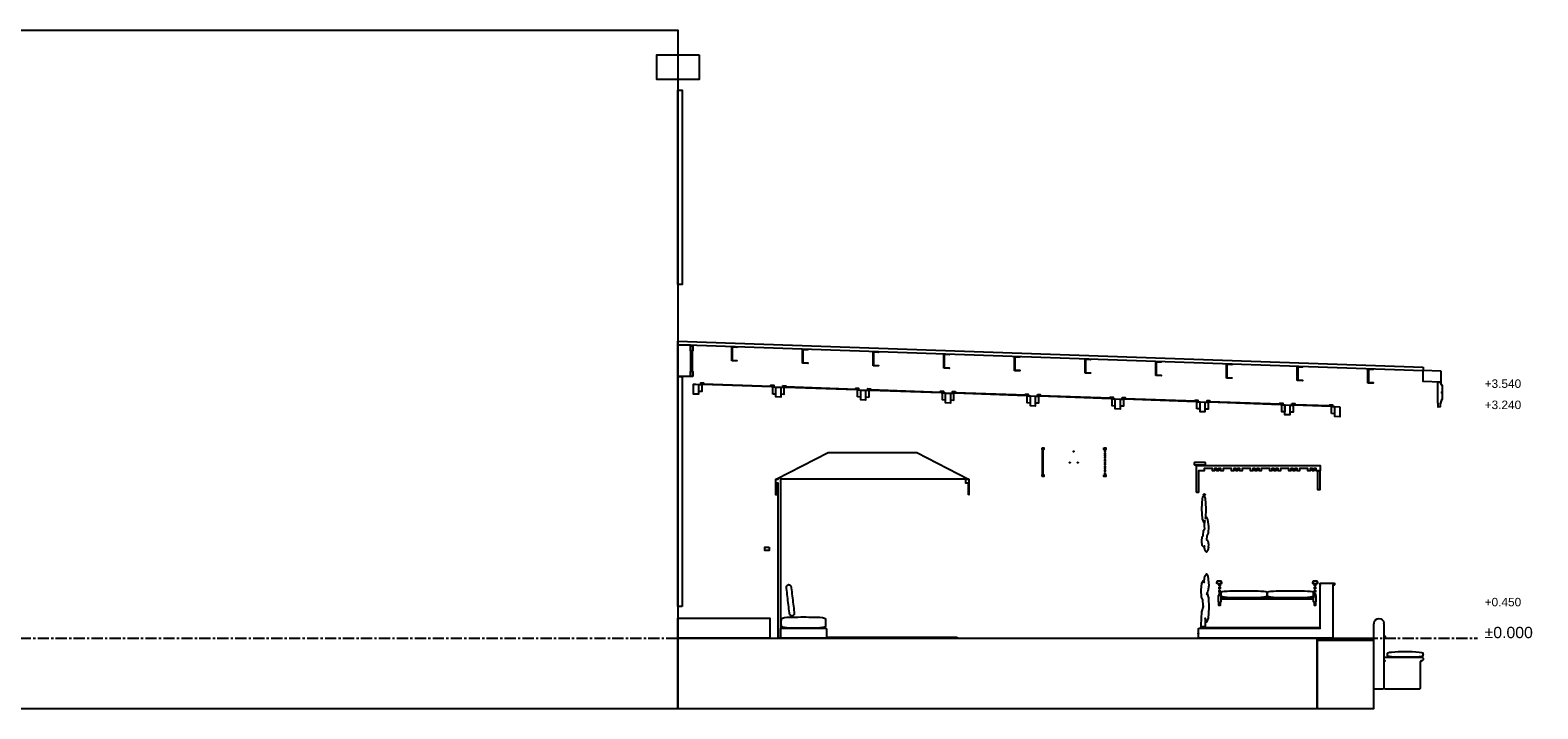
# Model space of a CAD drawing. Header units: millimetres. Extents: x -2320 to 44673, y -183000 to 30400.
# Tile 4 of 33: x 21237 to 42563, y -139000 to -129400. Entities that reach past the tile are written whole.
import ezdxf

# ---------------------------------------------------------------- set-up
doc = ezdxf.new("R2010")
doc.units = ezdxf.units.MM
doc.header["$LTSCALE"] = 50
doc.linetypes.add('CENTER', pattern=[5.08, 3.175, -0.635, 0.635, -0.635])
for name, color, linetype in [('A-BLDG', 8, 'Continuous'), ('A-DIMS', 1, 'Continuous'), ('A-SECT', 7, 'Continuous'), ('S-GRID', 8, 'CENTER')]:
    doc.layers.add(name, color=color, linetype=linetype)
doc.styles.add('VN', font='arial.ttf')

msp = doc.modelspace()

# ---------------------------------------------------------------- linework, layer by layer
at = {"layer": 'A-BLDG'}
for points in [[(30400, -139000), (0, -139000), (0, -129400), (30400, -129400)], [(30700, -129750), (30700, -130100), (30100, -130100), (30100, -129750)], [(30400, -133000), (30400, -130250), (30460, -130250), (30460, -133000)], [(30610, -134300), (30580, -134300), (30580, -134230), (30584, -134230), (30584, -133935), (30580, -133935), (30580, -133865), (30610, -133865), (30610, -133935), (30601, -133935), (30601, -134230), (30610, -134230)], [(30460, -137550), (30400, -137550), (30400, -134300), (30460, -134300)]]:
    msp.add_lwpolyline(points, close=True, dxfattribs=at)
at = {"layer": 'A-SECT'}
for points in [[(40939.9, -134168.9), (40939.9, -134218.9), (30400, -133850), (30400, -133800)], [(30580, -133850), (30580, -134300), (30400, -134300), (30400, -133850)], [(31160, -133884.6), (31160, -133876.6), (31235, -133879.2), (31235, -133887.2), (31166, -133884.8), (31166, -134068.8), (31160, -134068.6)], [(32160, -133919.6), (32160, -133911.6), (32235, -133914.2), (32235, -133922.2), (32166, -133919.8), (32166, -134103.8), (32160, -134103.6)], [(31160, -134076.6), (31160, -134068.6), (31235, -134071.2), (31235, -134079.2)], [(32160, -134111.6), (32160, -134103.6), (32235, -134106.2), (32235, -134114.2)], [(33160, -133954.6), (33160, -133946.6), (33235, -133949.2), (33235, -133957.2), (33166, -133954.8), (33166, -134138.8), (33160, -134138.6)], [(33160, -134146.6), (33160, -134138.6), (33235, -134141.2), (33235, -134149.2)], [(34160, -133989.6), (34160, -133981.6), (34235, -133984.2), (34235, -133992.2), (34166, -133989.8), (34166, -134173.8), (34160, -134173.6)], [(35160, -134024.6), (35160, -134016.6), (35235, -134019.2), (35235, -134027.2), (35166, -134024.8), (35166, -134208.8), (35160, -134208.6)], [(36160, -134059.6), (36160, -134051.6), (36235, -134054.2), (36235, -134062.2), (36166, -134059.8), (36166, -134243.8), (36160, -134243.6)], [(37160, -134094.6), (37160, -134086.6), (37235, -134089.2), (37235, -134097.2), (37166, -134094.8), (37166, -134278.8), (37160, -134278.6)], [(38160, -134129.6), (38160, -134121.6), (38235, -134124.2), (38235, -134132.2), (38166, -134129.8), (38166, -134313.8), (38160, -134313.6)], [(34160, -134181.6), (34160, -134173.6), (34235, -134176.2), (34235, -134184.2)], [(35160, -134216.6), (35160, -134208.6), (35235, -134211.2), (35235, -134219.2)], [(36160, -134251.6), (36160, -134243.6), (36235, -134246.2), (36235, -134254.2)], [(37160, -134286.6), (37160, -134278.6), (37235, -134281.2), (37235, -134289.2)], [(38160, -134321.6), (38160, -134313.6), (38235, -134316.2), (38235, -134324.2)], [(39160, -134164.6), (39160, -134156.6), (39235, -134159.2), (39235, -134167.2), (39166, -134164.8), (39166, -134348.8), (39160, -134348.6)], [(39160, -134356.6), (39160, -134348.6), (39235, -134351.2), (39235, -134359.2)], [(40160, -134199.6), (40160, -134191.6), (40235, -134194.2), (40235, -134202.2), (40166, -134199.8), (40166, -134383.8), (40160, -134383.6)], [(41189.9, -134217.6), (41189.9, -134377.6), (40939.9, -134368.9), (40939.9, -134208.9)], [(30655, -134408.9), (30655, -134409), (30690, -134410.2), (30690, -134550.1), (30620, -134547.7), (30620, -134407.7)], [(30695, -134510.3), (30695, -134410.3), (30737, -134411.8), (30737, -134511.8)], [(30722, -134399.3), (30722, -134387.3), (30762, -134388.7), (30762, -134400.7), (31725, -134434.4), (31725, -134446.4), (30752, -134412.3), (30752, -134400.4)], [(31715, -134434), (31715, -134422), (31755, -134423.4), (31755, -134435.4)], [(31740, -134546.9), (31740, -134446.9), (31782, -134448.4), (31782, -134548.4)], [(31785, -134448.5), (31855, -134450.9), (31855, -134590.9), (31785, -134588.5)], [(31858, -134551), (31858, -134451), (31900, -134452.5), (31900, -134552.5)], [(31885, -134428), (31925, -134429.4), (31925, -134441.4), (32925, -134476.4), (32925, -134488.4), (31915, -134453), (31915, -134441), (31885, -134440)], [(32915, -134476), (32915, -134464), (32955, -134465.4), (32955, -134477.4)], [(32940, -134588.9), (32940, -134488.9), (32982, -134490.4), (32982, -134590.4)], [(32985, -134490.5), (33055, -134492.9), (33055, -134632.9), (32985, -134630.5)], [(33100, -134594.5), (33058, -134593), (33058, -134493), (33100, -134494.5)], [(33085, -134482), (33085, -134470), (33125, -134471.4), (33125, -134483.4), (34125, -134518.4), (34125, -134530.4), (33115, -134495), (33115, -134483)], [(34115, -134518), (34115, -134506), (34155, -134507.4), (34155, -134519.4)], [(34182, -134632.4), (34140, -134630.9), (34140, -134530.9), (34182, -134532.4)], [(34185, -134532.5), (34255, -134534.9), (34255, -134674.9), (34185, -134672.5)], [(34258, -134635), (34258, -134535), (34300, -134536.5), (34300, -134636.5)], [(34325, -134513.4), (34325, -134525.4), (35325, -134560.4), (35325, -134572.4), (34315, -134537), (34315, -134525), (34285, -134524), (34285, -134512)], [(35355, -134561.4), (35315, -134560), (35315, -134548), (35355, -134549.4)], [(35485, -134554), (35525, -134555.4), (35525, -134567.4), (36525, -134602.4), (36525, -134614.4), (35515, -134579), (35515, -134567), (35485, -134566)], [(40160, -134391.6), (40160, -134383.6), (40235, -134386.2), (40235, -134394.2)], [(41155, -134677.8), (41152.9, -134677.8), (41149.9, -134674.8), (41149.9, -134382.8), (41152.9, -134379.8), (41187.1, -134379.8), (41190.1, -134382.8), (41190.1, -134407.8), (41202.2, -134407.8), (41202.2, -134423.8), (41204.2, -134421.8), (41208.2, -134421.8), (41210.2, -134423.8), (41210.2, -134519.8), (41208.2, -134521.8), (41204.2, -134521.8), (41202.2, -134519.8), (41202.2, -134527.8), (41204.2, -134525.8), (41208.2, -134525.8), (41210.2, -134527.8), (41210.2, -134623.8), (41208.2, -134625.8), (41204.2, -134625.8), (41202.2, -134623.8), (41202.2, -134647.8), (41190.1, -134647.8), (41190.1, -134674.8), (41187.1, -134677.8), (41180.1, -134677.8), (41180.1, -134729.3), (41155, -134731.7)], [(35382, -134674.4), (35340, -134672.9), (35340, -134572.9), (35382, -134574.4)], [(35455, -134576.9), (35455, -134716.9), (35385, -134714.5), (35385, -134574.5)], [(35458, -134677), (35458, -134577), (35500, -134578.5), (35500, -134678.5)], [(36555, -134603.4), (36515, -134602), (36515, -134590), (36555, -134591.4)], [(36582, -134716.4), (36540, -134714.9), (36540, -134614.9), (36582, -134616.4)], [(36655, -134618.9), (36655, -134758.9), (36585, -134756.5), (36585, -134616.5)], [(36658, -134719), (36658, -134619), (36700, -134620.5), (36700, -134720.5)], [(36685, -134596), (36725, -134597.4), (36725, -134609.4), (37725, -134644.4), (37725, -134656.4), (36715, -134621), (36715, -134609), (36685, -134608)], [(37715, -134644), (37715, -134632), (37755, -134633.4), (37755, -134645.4)], [(37740, -134756.9), (37740, -134656.9), (37782, -134658.4), (37782, -134758.4)], [(37785, -134658.5), (37855, -134660.9), (37855, -134800.9), (37785, -134798.5)], [(37858, -134761), (37858, -134661), (37900, -134662.5), (37900, -134762.5)], [(37925, -134639.4), (37925, -134651.4), (38925, -134686.4), (38925, -134698.4), (37915, -134663), (37915, -134651), (37885, -134650), (37885, -134638)], [(38915, -134686), (38915, -134674), (38955, -134675.4), (38955, -134687.4)], [(38982, -134800.4), (38940, -134798.9), (38940, -134698.9), (38982, -134700.4)], [(39055, -134702.9), (39055, -134842.9), (38985, -134840.5), (38985, -134700.5)], [(39058, -134803), (39058, -134703), (39100, -134704.5), (39100, -134804.5)], [(39085, -134680), (39125, -134681.4), (39125, -134693.3), (39619.5, -134710.7), (39619.5, -134698.7), (39659.7, -134700.1), (39659.7, -134712.1), (39629.5, -134711), (39629.5, -134723), (39115, -134705), (39115, -134693), (39085, -134692)], [(39644.6, -134823.6), (39644.6, -134723.6), (39686.8, -134725), (39686.8, -134825)], [(39762.1, -134727.7), (39762.1, -134867.7), (39691.8, -134865.2), (39691.8, -134725.2)], [(31820, -138000), (31820, -135810), (31792, -135810), (31792, -135972.1), (31786, -135972.1), (31786, -135751), (31790, -135751), (31792, -135751), (31820, -135751), (31820, -135750), (31790, -135750), (32523, -135372.7), (33777, -135372.7), (34510, -135750), (31850, -135750), (31850, -138000)], [(35549.8, -135308), (35574.3, -135308), (35574.3, -135332), (35549.8, -135332)], [(35558.8, -135348.5), (35558.8, -135348.2), (35558.8, -135348), (35558.8, -135320), (35561.8, -135320), (35561.8, -135347.9), (35561.8, -135348.2), (35561.8, -135348.5), (35561.8, -135348.9), (35561.8, -135349.2), (35561.8, -135349.7), (35561.3, -135350), (35561.3, -135355.4), (35561.3, -135398.1), (35561.4, -135410.5), (35561.5, -135422), (35561.4, -135426.8), (35561.3, -135431.9), (35561.3, -135438.7), (35561.3, -135493.1), (35561.3, -135494.7), (35561.5, -135517), (35561.3, -135526.2), (35561.3, -135526.9), (35561.3, -135533.7), (35561.3, -135588.1), (35561.3, -135591.9), (35561.3, -135621.9), (35561.3, -135627.3), (35561.3, -135670), (35561.8, -135670.3), (35561.8, -135670.8), (35561.8, -135671.1), (35561.8, -135671.5), (35561.8, -135671.8), (35561.8, -135672.1), (35561.8, -135700), (35558.8, -135700), (35558.8, -135672), (35558.8, -135671.8), (35558.8, -135671.5), (35558.8, -135671.1), (35558.8, -135670.8), (35558.8, -135670.3), (35558.2, -135670), (35558.2, -135624.9), (35558.2, -135621.9), (35558.2, -135590.2), (35558.2, -135588.1), (35558.2, -135530.8), (35558.2, -135526.9), (35558.2, -135526.5), (35558.5, -135517), (35558.2, -135494), (35558.2, -135493.1), (35558.2, -135435.8), (35558.2, -135431.9), (35558.3, -135426.5), (35558.5, -135422), (35558.3, -135411.2), (35558.2, -135398.1), (35558.2, -135353), (35558.2, -135350), (35558.8, -135349.7), (35558.8, -135349.2), (35558.8, -135348.9)], [(35999.2, -135365.2), (35993.4, -135363.6), (35991.8, -135357.8), (35996.1, -135353.5), (36001.9, -135355.1), (36003.4, -135360.9)], [(36425.7, -135308), (36450.2, -135308), (36450.2, -135332), (36425.7, -135332)], [(36438.6, -135350), (36438.4, -135346.9), (36438, -135343.8), (36438, -135340.6), (36438, -135338.9), (36438, -135337.4), (36438, -135336.2), (36438, -135334.6), (36438, -135333.6), (36438, -135332.5), (36438, -135331.9), (36438, -135331.2), (36438, -135330.7), (36438, -135330), (36438, -135329.5), (36438, -135329), (36438, -135328.6), (36438, -135328.3), (36438, -135328), (36438, -135327.6), (36438, -135327.3), (36438, -135327), (36438, -135326.8), (36438, -135326.6), (36438, -135326.4), (36438, -135326.2), (36438, -135326), (36438, -135325.7), (36438, -135325.6), (36438, -135325.5), (36438, -135325.3), (36438, -135325.2), (36438, -135325), (36438, -135324.9), (36438, -135324.8), (36438, -135324.7), (36438, -135324.6), (36438, -135324.4), (36438, -135324.3), (36438, -135324.2), (36438, -135324.1), (36438, -135324), (36438, -135323.9), (36438, -135323.8), (36438, -135323.7), (36438, -135323.6), (36438, -135323.5), (36438, -135323.4), (36438, -135323.3), (36438, -135323.2), (36438, -135323.1), (36438, -135323), (36438, -135322.9), (36438, -135322.8), (36438, -135322.7), (36438, -135322.6), (36438, -135322.5), (36438, -135322.4), (36438, -135322.3), (36438, -135322.2), (36438, -135322.1), (36438, -135320), (36441.1, -135320), (36441.1, -135322.1), (36441.1, -135322.2), (36441.1, -135322.3), (36441.1, -135322.4), (36441.1, -135322.5), (36441.1, -135322.6), (36441.1, -135322.7), (36441.1, -135322.8), (36441.1, -135322.9), (36441.1, -135323), (36441.1, -135323.1), (36441.1, -135323.2), (36441.1, -135323.3), (36441.1, -135323.4), (36441.1, -135323.5), (36441.1, -135323.6), (36441.1, -135323.7), (36441.1, -135323.8), (36441.1, -135323.9), (36441.1, -135324), (36441.1, -135324.1), (36441.1, -135324.2), (36441.1, -135324.3), (36441.1, -135324.4), (36441.1, -135324.5), (36441.1, -135324.6), (36441.1, -135324.7), (36441.1, -135324.8), (36441.1, -135325), (36441.1, -135325.1), (36441.1, -135325.3), (36441.1, -135325.4), (36441.1, -135325.6), (36441.1, -135325.7), (36441.1, -135325.9), (36441.1, -135326.1), (36441.1, -135326.4), (36441.1, -135326.6), (36441.1, -135326.8), (36441.1, -135327), (36441.1, -135327.3), (36441.1, -135327.6), (36441.1, -135328), (36441.1, -135328.3), (36441.1, -135328.6), (36441.1, -135328.9), (36441.1, -135329.5), (36441.1, -135330), (36441.1, -135330.7), (36441.1, -135331.2), (36441.1, -135331.8), (36441.1, -135332.4), (36441.1, -135333.5), (36441.1, -135334.5), (36441.1, -135336), (36441.1, -135337.3), (36441.1, -135338.8), (36441.1, -135340.4), (36441.1, -135343.6), (36441.5, -135346.8), (36441.7, -135350), (36441.7, -135357.6), (36438.7, -135358.3)], [(36441.5, -135422), (36438.4, -135422), (36438.4, -135410.7), (36438.4, -135408), (36441.5, -135408), (36441.5, -135410.5)], [(36441.7, -135386.8), (36441.6, -135397.1), (36438.5, -135396.4), (36438.6, -135385.4), (36438.5, -135376.6), (36441.6, -135377.3)], [(35943.2, -135522.2), (35937.8, -135520.8), (35936.9, -135515.9), (35941.3, -135512.4), (35946.7, -135513.8), (35947.7, -135518.7)], [(36059.1, -135522.3), (36053.5, -135520.5), (36052.2, -135515.5), (36056.4, -135512.3), (36061.9, -135514.2), (36063.3, -135519.2)], [(36438.3, -135442.9), (36438.5, -135433.6), (36441.6, -135432.9), (36441.4, -135442.5), (36441.6, -135452.7), (36438.5, -135453.4)], [(36441.4, -135577.5), (36441.6, -135587.1), (36438.5, -135586.4), (36438.3, -135577.1), (36438.5, -135566.6), (36441.6, -135567.3)], [(36438.3, -135632.9), (36438.5, -135623.6), (36441.6, -135622.9), (36441.4, -135632.5), (36441.6, -135642.7), (36438.5, -135643.4)], [(36438.4, -135503), (36441.5, -135503), (36441.5, -135514.5), (36441.5, -135517), (36438.4, -135517), (36438.4, -135514.3)], [(36441.5, -135600.5), (36441.5, -135612), (36438.4, -135612), (36438.4, -135600.7), (36438.4, -135598), (36441.5, -135598)], [(36438.5, -135491.4), (36438.6, -135480.4), (36438.5, -135471.6), (36441.6, -135472.3), (36441.7, -135481.8), (36441.6, -135492.1)], [(36441.7, -135538.2), (36441.6, -135547.7), (36438.5, -135548.4), (36438.6, -135539.6), (36438.5, -135528.6), (36441.6, -135527.9)], [(37855.4, -135514), (37855.4, -135550), (37851.4, -135554), (37709.4, -135554), (37705.4, -135550), (37705.4, -135514), (37709.4, -135510), (37851.4, -135510)], [(37735.4, -135936), (37735.4, -135564), (37739.4, -135560), (37761.4, -135560), (37765.4, -135564), (37765.4, -135560), (39485.4, -135560), (39485.4, -135600), (39485.4, -135635), (39476, -135635), (39474.8, -135635), (39474.4, -135635), (39474.2, -135635), (39473.9, -135635), (39473.6, -135635), (39473.2, -135635), (39471, -135635), (39470.4, -135635), (39469.9, -135635), (39469.4, -135635), (39468.9, -135635), (39468.1, -135635), (39463.2, -135635), (39461.7, -135635), (39460.5, -135635), (39459.1, -135635), (39457.6, -135635), (39455.2, -135635), (39436.6, -135635), (39435.4, -135635), (39429.8, -135635), (39429.8, -135600), (39396.4, -135600), (39396.4, -135635), (39377.8, -135635), (39374.4, -135635), (39374.4, -135600), (39341, -135600), (39341, -135635), (39329.8, -135635), (39309.8, -135635), (39309.8, -135600), (39191, -135600), (39191, -135635), (39178.7, -135635), (39159.8, -135635), (39159.8, -135600), (39126.4, -135600), (39126.4, -135635), (39107.8, -135635), (39104.4, -135635), (39104.4, -135600), (39071, -135600), (39071, -135635), (39059.8, -135635), (39039.8, -135635), (39039.8, -135600), (38921, -135600), (38921, -135635), (38908.7, -135635), (38889.8, -135635), (38889.8, -135600), (38856.4, -135600), (38856.4, -135635), (38837.8, -135635), (38834.4, -135635), (38834.4, -135600), (38801, -135600), (38801, -135635), (38789.8, -135635), (38769.8, -135635), (38769.8, -135600), (38651, -135600), (38651, -135635), (38631, -135635), (38619.8, -135635), (38619.8, -135600), (38586.4, -135600), (38586.4, -135635), (38567.8, -135635), (38564.4, -135635), (38564.4, -135600), (38531, -135600), (38531, -135635), (38512.1, -135635), (38499.8, -135635), (38499.8, -135600), (38381, -135600), (38381, -135635), (38361, -135635), (38349.8, -135635), (38349.8, -135600), (38316.4, -135600), (38316.4, -135635), (38297.8, -135635), (38294.4, -135635), (38294.4, -135600), (38261, -135600), (38261, -135635), (38249.8, -135635), (38229.8, -135635), (38229.8, -135600), (38111, -135600), (38111, -135635), (38091, -135635), (38079.8, -135635), (38079.8, -135600), (38046.4, -135600), (38046.4, -135635), (38043, -135635), (38024.4, -135635), (38024.4, -135600), (37991, -135600), (37991, -135635), (37979.8, -135635), (37959.8, -135635), (37959.8, -135600), (37841, -135600), (37841, -135635), (37815.4, -135635), (37814.2, -135635), (37795.6, -135635), (37793.2, -135635), (37791.7, -135635), (37790.3, -135635), (37789.1, -135635), (37787.6, -135635), (37782.7, -135635), (37781.9, -135635), (37781.4, -135635), (37780.9, -135635), (37780.4, -135635), (37779.8, -135635), (37777.6, -135635), (37777.2, -135635), (37776.9, -135635), (37776.6, -135635), (37776.4, -135635), (37776, -135635), (37774.8, -135635), (37765.4, -135635), (37765.4, -135936), (37761.4, -135940), (37739.4, -135940)], [(34508, -135972.1), (34508, -135810), (34470, -135810), (34470, -135751), (34508, -135751), (34510, -135751), (34514, -135751), (34514, -135972.1)], [(35549.8, -135712), (35549.8, -135688), (35574.3, -135688), (35574.3, -135712)], [(36425.7, -135688), (36450.2, -135688), (36450.2, -135712), (36425.7, -135712)], [(36441.7, -135662.4), (36441.7, -135670), (36441.5, -135673.2), (36441.1, -135676.4), (36441.1, -135679.6), (36441.1, -135681.2), (36441.1, -135682.7), (36441.1, -135684), (36441.1, -135685.5), (36441.1, -135686.5), (36441.1, -135687.6), (36441.1, -135688.2), (36441.1, -135688.8), (36441.1, -135689.3), (36441.1, -135690), (36441.1, -135690.5), (36441.1, -135691.1), (36441.1, -135691.4), (36441.1, -135691.7), (36441.1, -135692), (36441.1, -135692.4), (36441.1, -135692.7), (36441.1, -135693), (36441.1, -135693.2), (36441.1, -135693.4), (36441.1, -135693.6), (36441.1, -135693.9), (36441.1, -135694.1), (36441.1, -135694.3), (36441.1, -135694.4), (36441.1, -135694.6), (36441.1, -135694.7), (36441.1, -135694.9), (36441.1, -135695), (36441.1, -135695.2), (36441.1, -135695.3), (36441.1, -135695.4), (36441.1, -135695.5), (36441.1, -135695.6), (36441.1, -135695.7), (36441.1, -135695.8), (36441.1, -135695.9), (36441.1, -135696), (36441.1, -135696.1), (36441.1, -135696.2), (36441.1, -135696.3), (36441.1, -135696.4), (36441.1, -135696.5), (36441.1, -135696.6), (36441.1, -135696.7), (36441.1, -135696.8), (36441.1, -135696.9), (36441.1, -135697), (36441.1, -135697.1), (36441.1, -135697.2), (36441.1, -135697.3), (36441.1, -135697.4), (36441.1, -135697.5), (36441.1, -135697.6), (36441.1, -135697.7), (36441.1, -135697.8), (36441.1, -135697.9), (36441.1, -135700), (36438, -135700), (36438, -135697.9), (36438, -135697.8), (36438, -135697.7), (36438, -135697.6), (36438, -135697.5), (36438, -135697.4), (36438, -135697.3), (36438, -135697.2), (36438, -135697.1), (36438, -135697), (36438, -135696.9), (36438, -135696.8), (36438, -135696.7), (36438, -135696.6), (36438, -135696.5), (36438, -135696.4), (36438, -135696.3), (36438, -135696.2), (36438, -135696.1), (36438, -135696), (36438, -135695.9), (36438, -135695.8), (36438, -135695.7), (36438, -135695.6), (36438, -135695.4), (36438, -135695.3), (36438, -135695.2), (36438, -135695.1), (36438, -135695), (36438, -135694.8), (36438, -135694.7), (36438, -135694.5), (36438, -135694.4), (36438, -135694.3), (36438, -135694), (36438, -135693.8), (36438, -135693.6), (36438, -135693.4), (36438, -135693.2), (36438, -135693), (36438, -135692.7), (36438, -135692.4), (36438, -135692), (36438, -135691.7), (36438, -135691.4), (36438, -135691), (36438, -135690.5), (36438, -135690), (36438, -135689.3), (36438, -135688.8), (36438, -135688.1), (36438, -135687.5), (36438, -135686.4), (36438, -135685.4), (36438, -135683.8), (36438, -135682.6), (36438, -135681.1), (36438, -135679.4), (36438, -135676.2), (36438.4, -135673.1), (36438.6, -135670), (36438.7, -135661.7)], [(39480.4, -135635), (39480.4, -135900), (39450.9, -135900), (39450.9, -135635)], [(37817.1, -136690), (37808, -136630.1), (37815.2, -136568.7), (37828, -136551), (37834.3, -136477.1), (37851.4, -136448), (37848.3, -136423), (37852.2, -136337.1), (37842.1, -136368.7), (37821.6, -136310.7), (37811.4, -136168.9), (37817.7, -136026.4), (37830.4, -135986.6), (37843.7, -135986.4), (37857.3, -136024.8), (37867.4, -136166.6), (37861.2, -136306.1), (37870.9, -136284.1), (37892.2, -136322.8), (37904.2, -136419.1), (37899.8, -136516.5), (37883.2, -136554.3), (37878.5, -136609.9), (37895.6, -136625.6), (37906.1, -136676.5), (37902.2, -136712.4), (37902.4, -136713.4), (37896.5, -136760.1), (37877.7, -136781.6), (37857, -136765.4), (37846.6, -136720.9), (37849.7, -136696.2), (37837.3, -136713.4)], [(37848.5, -135981.6), (37842.3, -135981.6), (37836.9, -135978.5), (37833.8, -135973.1), (37833.8, -135966.9), (37836.9, -135961.5), (37842.3, -135958.4), (37848.5, -135958.4), (37853.9, -135961.5), (37857, -135966.9), (37857, -135973.1), (37853.9, -135978.5)], [(31690, -136711.9), (31690, -136761.9), (31630, -136761.9), (31630, -136711.9)], [(37799.9, -137839.7), (37799.4, -137816.6), (37812.2, -137626.8), (37834.1, -137552.1), (37828.2, -137537.6), (37824, -137457.7), (37805.4, -137419.1), (37798.9, -137320.8), (37809.9, -137223.7), (37832.1, -137184.6), (37845.2, -137211.7), (37843.7, -137195.1), (37854.5, -137121), (37876.4, -137091.8), (37896.8, -137124.6), (37900.6, -137167.1), (37901.3, -137168.3), (37908, -137253.5), (37897.1, -137337.5), (37878.9, -137365.2), (37879.7, -137380.6), (37884.6, -137367.8), (37904.5, -137428.4), (37910.1, -137572.8), (37898.2, -137716.4), (37875.7, -137775.1), (37856.8, -137717.4), (37859.3, -137818.9), (37857.8, -137840.9)], [(31997.1, -137680.5), (31992.1, -137677.7), (31987, -137674.1), (31982.9, -137669), (31979.4, -137652.4), (31977.7, -137641.4), (31974, -137612.7), (31970.5, -137584), (31967, -137555.3), (31963.5, -137526.5), (31960, -137497.8), (31956.5, -137469), (31953.1, -137440.3), (31949.6, -137411.5), (31946.2, -137382.8), (31942.7, -137354.1), (31939.4, -137325.3), (31936.1, -137296.5), (31935.2, -137285.5), (31934.6, -137268.5), (31937.3, -137262.6), (31941.5, -137257.9), (31945.7, -137254), (31950, -137250.8), (31954.5, -137248.4), (31959, -137246.7), (31960.2, -137246.5), (31961.6, -137242.2), (31966.1, -137243), (31967, -137245.7), (31968.3, -137245.6), (31973, -137246.1), (31977.9, -137247.5), (31982.9, -137249.5), (31987.9, -137252.3), (31993, -137255.9), (31997.1, -137261), (32000.6, -137277.6), (32002.3, -137288.6), (32006, -137317.3), (32009.5, -137346), (32013, -137374.7), (32016.5, -137403.5), (32020, -137432.2), (32023.5, -137461), (32026.9, -137489.7), (32030.4, -137518.5), (32033.8, -137547.2), (32037.3, -137575.9), (32040.6, -137604.7), (32043.9, -137633.5), (32044.8, -137644.5), (32045.4, -137661.5), (32042.7, -137667.4), (32038.5, -137672.1), (32034.3, -137676), (32030, -137679.2), (32025.5, -137681.6), (32021, -137683.3), (32019.8, -137683.5), (32019.6, -137686.3), (32015.3, -137688.2), (32012.9, -137684.3), (32011.7, -137684.4), (32007, -137683.9), (32002.1, -137682.5)], [(37769.4, -137860), (39481.4, -137860), (39485.4, -137864), (39485.4, -137254), (39489.4, -137250), (39485.4, -137246), (39485.4, -137224), (39489.4, -137220), (39681.4, -137220), (39685.4, -137224), (39685.4, -137246), (39681.4, -137250), (39661.4, -137250), (39665.4, -137254), (39665.4, -137996), (39661.4, -138000), (39489.4, -138000), (39485.4, -137996), (39481.4, -138000), (37769.4, -138000), (37765.4, -137996), (37765.4, -137938), (37763.4, -137940), (37759.4, -137940), (37757.4, -137938), (37757.4, -137932), (37759.4, -137930), (37763.4, -137930), (37765.4, -137932), (37765.4, -137864)], [(38029.4, -137230), (38023.4, -137224), (38023.4, -137211), (38029.4, -137205), (38033.4, -137205), (38029.4, -137201), (38029.4, -137194), (38033.4, -137190), (38079.4, -137190), (38083.4, -137194), (38083.4, -137201), (38079.4, -137205), (38083.4, -137205), (38089.4, -137211), (38089.4, -137224), (38083.4, -137230)], [(38054.4, -137258.1), (38054.4, -137256.1), (38054.4, -137253.3), (38054.4, -137249), (38054.4, -137235), (38068.4, -137235), (38068.4, -137249), (38068.4, -137253.3), (38068.4, -137256.1), (38068.4, -137258.1)], [(38068.4, -137303.5), (38054.4, -137303.5), (38054.4, -137301.4), (38054.4, -137295.9), (38054.4, -137283.3), (38054.4, -137281.2), (38068.4, -137281.2), (38068.4, -137283.3), (38068.4, -137295.9), (38068.4, -137301.4)], [(38068.4, -137348.8), (38054.4, -137348.8), (38054.4, -137346.7), (38054.4, -137341.3), (38054.4, -137328.6), (38054.4, -137326.5), (38068.4, -137326.5), (38068.4, -137328.6), (38068.4, -137341.3), (38068.4, -137346.7)], [(38084.1, -137375.3), (38084.3, -137370.6), (38084.7, -137365.8), (38085.1, -137361.1), (38085.8, -137356.4), (38086.5, -137351.7), (38089.1, -137347), (38101.4, -137342.3), (38129.9, -137337.7), (38168.1, -137334.1), (38208, -137331.9), (38247.9, -137330.8), (38287.8, -137330.3), (38327.6, -137330.1), (38367.5, -137330.1), (38407.4, -137330.1), (38447.3, -137330.1), (38487.1, -137330.1), (38527, -137330.3), (38566.9, -137330.8), (38606.8, -137331.9), (38646.6, -137334.1), (38684.9, -137337.7), (38713.4, -137342.3), (38725.7, -137347), (38728.3, -137351.7), (38729, -137356.4), (38729.7, -137361.1), (38730.1, -137365.8), (38730.5, -137370.6), (38730.7, -137375.3), (38730.8, -137378.4), (38731.2, -137378.8), (38730.8, -137380.3), (38730.7, -137384.7), (38730.5, -137389.4), (38730.1, -137394.2), (38729.7, -137398.9), (38729, -137403.6), (38728.3, -137408.3), (38725.7, -137413), (38713.4, -137417.7), (38684.9, -137422.3), (38646.6, -137425.9), (38606.8, -137428.1), (38566.9, -137429.2), (38527, -137429.7), (38487.1, -137429.9), (38447.3, -137429.9), (38407.4, -137429.9), (38367.5, -137429.9), (38327.6, -137429.9), (38287.8, -137429.7), (38247.9, -137429.2), (38208, -137428.1), (38168.1, -137425.9), (38129.9, -137422.3), (38101.4, -137417.7), (38089.1, -137413), (38086.5, -137408.3), (38085.8, -137403.6), (38085.1, -137398.9), (38084.7, -137394.2), (38084.3, -137389.4), (38084.1, -137384.7), (38084, -137381.6), (38083.6, -137381.2), (38084, -137379.7)], [(38740.1, -137375.3), (38740.3, -137370.6), (38740.7, -137365.8), (38741.1, -137361.1), (38741.8, -137356.4), (38742.5, -137351.7), (38745.1, -137347), (38757.4, -137342.3), (38785.9, -137337.7), (38824.1, -137334.1), (38864, -137331.9), (38903.9, -137330.8), (38943.8, -137330.3), (38983.6, -137330.1), (39023.5, -137330.1), (39063.4, -137330.1), (39103.3, -137330.1), (39143.1, -137330.1), (39183, -137330.3), (39222.9, -137330.8), (39262.8, -137331.9), (39302.6, -137334.1), (39340.9, -137337.7), (39369.4, -137342.3), (39381.7, -137347), (39384.3, -137351.7), (39385, -137356.4), (39385.7, -137361.1), (39386.1, -137365.8), (39386.5, -137370.6), (39386.7, -137375.3), (39386.8, -137378.4), (39387.2, -137378.8), (39386.8, -137380.3), (39386.7, -137384.7), (39386.5, -137389.4), (39386.1, -137394.2), (39385.7, -137398.9), (39385, -137403.6), (39384.3, -137408.3), (39381.7, -137413), (39369.4, -137417.7), (39340.9, -137422.3), (39302.6, -137425.9), (39262.8, -137428.1), (39222.9, -137429.2), (39183, -137429.7), (39143.1, -137429.9), (39103.3, -137429.9), (39063.4, -137429.9), (39023.5, -137429.9), (38983.6, -137429.9), (38943.8, -137429.7), (38903.9, -137429.2), (38864, -137428.1), (38824.1, -137425.9), (38785.9, -137422.3), (38757.4, -137417.7), (38745.1, -137413), (38742.5, -137408.3), (38741.8, -137403.6), (38741.1, -137398.9), (38740.7, -137394.2), (38740.3, -137389.4), (38740.1, -137384.7), (38740, -137381.6), (38739.6, -137381.2), (38740, -137379.7)], [(39381.4, -137224), (39381.4, -137211), (39387.4, -137205), (39391.4, -137205), (39387.4, -137201), (39387.4, -137194), (39391.4, -137190), (39437.4, -137190), (39441.4, -137194), (39441.4, -137201), (39437.4, -137205), (39441.4, -137205), (39447.4, -137211), (39447.4, -137224), (39441.4, -137230), (39387.4, -137230)], [(39402.4, -137258.1), (39402.4, -137256.1), (39402.4, -137253.3), (39402.4, -137249), (39402.4, -137235), (39416.4, -137235), (39416.4, -137249), (39416.4, -137253.3), (39416.4, -137256.1), (39416.4, -137258.1)], [(39416.4, -137303.5), (39402.4, -137303.5), (39402.4, -137301.4), (39402.4, -137295.9), (39402.4, -137283.3), (39402.4, -137281.2), (39416.4, -137281.2), (39416.4, -137283.3), (39416.4, -137295.9), (39416.4, -137301.4)], [(39416.4, -137348.8), (39402.4, -137348.8), (39402.4, -137346.7), (39402.4, -137341.3), (39402.4, -137328.6), (39402.4, -137326.5), (39416.4, -137326.5), (39416.4, -137328.6), (39416.4, -137341.3), (39416.4, -137346.7)], [(38050.4, -137420), (38049.4, -137420), (38047.4, -137418), (38047.4, -137397), (38049.4, -137395), (38054.4, -137395), (38054.4, -137381), (38054.4, -137376.7), (38054.4, -137376), (38054.4, -137373.9), (38054.4, -137371.9), (38068.4, -137371.9), (38068.4, -137373.9), (38068.4, -137376), (38068.4, -137376.7), (38068.4, -137381), (38068.4, -137395), (38078.4, -137395), (38080.4, -137397), (38080.4, -137418), (38078.4, -137420), (38077.4, -137420), (38080.4, -137423), (38080.4, -137487), (38077.4, -137490), (38068.4, -137490), (38068.4, -137536.4), (38052.4, -137536.4), (38052.4, -137490), (38050.4, -137490), (38047.4, -137487), (38047.4, -137423)], [(39380.4, -137450), (38090.4, -137450), (38090.4, -137430), (39380.4, -137430)], [(39392.4, -137420), (39390.4, -137418), (39390.4, -137397), (39392.4, -137395), (39402.4, -137395), (39402.4, -137381), (39402.4, -137376.7), (39402.4, -137376), (39402.4, -137373.9), (39402.4, -137371.9), (39416.4, -137371.9), (39416.4, -137373.9), (39416.4, -137376), (39416.4, -137376.7), (39416.4, -137381), (39416.4, -137395), (39421.4, -137395), (39423.4, -137397), (39423.4, -137418), (39421.4, -137420), (39420.4, -137420), (39423.4, -137423), (39423.4, -137487), (39420.4, -137490), (39418.4, -137490), (39418.4, -137536.4), (39402.4, -137536.4), (39402.4, -137490), (39393.4, -137490), (39390.4, -137487), (39390.4, -137423), (39393.4, -137420)], [(30400, -138000), (30400, -137715.7), (31700, -137715.7), (31700, -138000)], [(31862, -137778.4), (31862, -137771.7), (31862.2, -137763.5), (31862.4, -137755.2), (31862.7, -137747), (31863.2, -137738.7), (31863.7, -137730.5), (31865.9, -137722.4), (31877.7, -137715.1), (31905.3, -137709.3), (31942.5, -137705.2), (31981.2, -137702.8), (32020, -137701.6), (32058.8, -137701.1), (32097.5, -137700.9), (32136.3, -137700.8), (32175, -137700.8), (32213.8, -137700.8), (32252.5, -137700.9), (32291.3, -137701.1), (32330, -137701.6), (32368.8, -137702.8), (32407.5, -137705.2), (32444.7, -137709.3), (32472.3, -137715.1), (32484.1, -137722.4), (32486.3, -137730.5), (32486.8, -137738.7), (32487.3, -137747), (32487.6, -137755.2), (32487.8, -137763.5), (32488, -137771.7), (32488, -137779.6), (32488.4, -137781.2), (32488, -137781.6), (32488, -137788.2), (32487.8, -137796.5), (32487.6, -137804.8), (32487.3, -137813), (32486.8, -137821.3), (32486.3, -137829.5), (32484.1, -137837.6), (32472.3, -137844.9), (32444.7, -137850.7), (32407.5, -137854.8), (32368.8, -137857.2), (32330, -137858.4), (32291.3, -137858.9), (32252.5, -137859.1), (32213.8, -137859.2), (32175, -137859.2), (32136.3, -137859.2), (32097.5, -137859.1), (32058.8, -137858.9), (32020, -137858.4), (31981.2, -137857.2), (31942.5, -137854.8), (31905.3, -137850.7), (31877.7, -137844.9), (31865.9, -137837.6), (31863.7, -137829.5), (31863.2, -137821.3), (31862.7, -137813), (31862.4, -137804.8), (31862.2, -137796.5), (31862, -137788.2), (31862, -137780.4), (31861.6, -137778.8)], [(40376.8, -138720), (40252.2, -138720), (40244.2, -138712), (40244.2, -137796), (40247.2, -137793), (40246.2, -137788), (40251.4, -137762), (40266.2, -137739.9), (40288.4, -137725.2), (40314.5, -137720), (40340.7, -137725.2), (40362.8, -137739.9), (40377.6, -137762), (40382.8, -137788), (40381.8, -137792.9), (40384.9, -137796), (40384.9, -138712)], [(32494, -138000), (31856, -138000), (31850, -137994), (31850, -137866), (31856, -137860), (31885, -137860), (32465, -137860), (32494, -137860), (32500, -137866), (32500, -137994)], [(39465.4, -137850), (39465.4, -137860), (37795.4, -137860), (37795.4, -137850)], [(40389.9, -138000), (40389.9, -137967.8), (40401.9, -137969.8), (40401.9, -138000)], [(39439.9, -138001.8), (39439.9, -139000), (30400, -139000), (30400, -138001.8)], [(34350, -137985), (34350, -138000), (32500, -138000), (32500, -137985)], [(40239.9, -138000), (40239.9, -138030), (39439.9, -138030), (39439.9, -138000)], [(40239.9, -138030), (40239.9, -139000), (39439.9, -139000), (39439.9, -138030)], [(40436.5, -138224.2), (40437, -138218.5), (40437.8, -138212.7), (40440.9, -138207), (40456.2, -138201.4), (40463.6, -138200.4), (40491.6, -138196.3), (40539.1, -138192.6), (40588.5, -138190.8), (40638, -138190.3), (40687.5, -138190.1), (40737, -138190.2), (40786.4, -138190.7), (40835.9, -138192.5), (40883.4, -138196.3), (40918.8, -138201.4), (40934.1, -138207), (40937.2, -138212.7), (40938, -138218.5), (40938.4, -138224.2), (40938.5, -138228.2), (40939.2, -138228.8), (40938.6, -138231.1), (40938.4, -138235.8), (40938, -138241.5), (40937.2, -138247.3), (40934.1, -138253), (40918.8, -138258.6), (40883.4, -138263.7), (40835.9, -138267.5), (40786.4, -138269.3), (40737, -138269.8), (40687.5, -138269.9), (40638, -138269.7), (40588.5, -138269.2), (40539.1, -138267.4), (40491.6, -138263.7), (40463.6, -138259.6), (40456.2, -138258.6), (40440.9, -138253), (40437.8, -138247.3), (40437, -138241.5), (40436.5, -138235.8), (40436.4, -138231.8), (40435.8, -138231.2), (40436.4, -138228.9)], [(40399.9, -138720), (40389.9, -138710), (40389.9, -138330), (40399.9, -138320), (40401.9, -138320), (40389.9, -138308), (40389.9, -138282), (40401.9, -138270), (40927.8, -138270), (40939.9, -138282), (40939.9, -138308), (40927.8, -138320), (40909.7, -138320), (40909.7, -138335), (40899.7, -138335), (40899.7, -138710), (40889.6, -138720)]]:
    msp.add_lwpolyline(points, close=True, dxfattribs=at)
at = {"layer": 'S-GRID'}
msp.add_line((-500, -138000), (41710.2, -138000), dxfattribs=at)

# ---------------------------------------------------------------- texts
at = {"layer": 'A-DIMS', "style": 'VN'}
for s, height, p in [('+3.540', 120, (41810.2, -134460)), ('+3.240', 120, (41810.2, -134760)), ('+0.450', 120, (41810.2, -137550)), ('±0.000', 160, (41810.2, -138000))]:
    msp.add_text(s, height=height, dxfattribs=at).set_placement(p)

doc.saveas('drawing.dxf')
